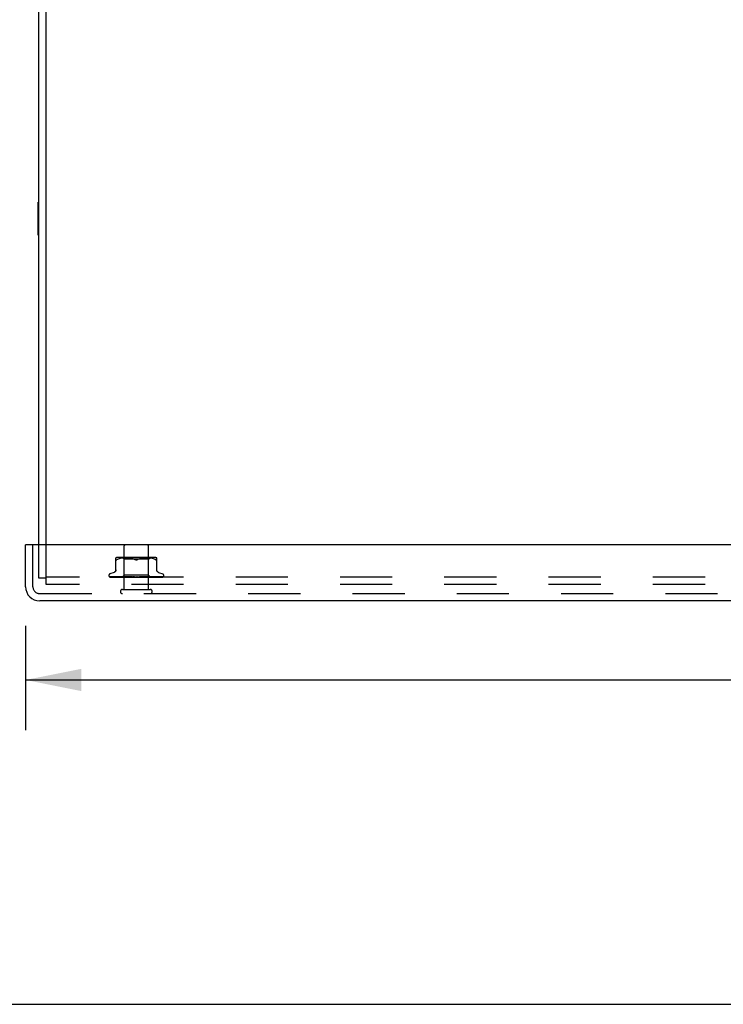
# Model space of a CAD drawing. Header units: inches. Extents: x 0 to 97.1, y 0 to 62.9.
# Tile 28 of 56: x 69.5 to 76.7, y 0 to 10.1. Entities that reach past the tile are written whole.
import ezdxf

# ---------------------------------------------------------------- set-up
doc = ezdxf.new("R2010")
doc.units = ezdxf.units.IN
doc.header["$LTSCALE"] = 5.342857
doc.header["$MEASUREMENT"] = 0
doc.linetypes.add('HIDDEN', pattern=[0.2, 0.1, -0.1])
doc.layers.get('0').update_dxf_attribs({"linetype": 'CONTINUOUS'})
for name, color, linetype in [('DEFAULT_2', 8, 'HIDDEN'), ('DIMENSIONS', 7, 'CONTINUOUS'), ('FRONT_COVER', 7, 'CONTINUOUS')]:
    doc.layers.add(name, color=color, linetype=linetype)
doc.styles.get("Standard").update_dxf_attribs({"font": 'arial.ttf'})
doc.dimstyles.new('DIMSTYLE_1', dxfattribs={"dimtxt": 0.428571, "dimasz": 0.571429, "dimexe": 0.09, "dimexo": 0.07, "dimgap": 0.0375, "dimtad": 0, "dimtih": 1, "dimtoh": 1, "dimzin": 4, "dimdsep": 46, "dimtxsty": 'Standard', "dimblk": '_FILLED', "dimblk1": '_FILLED', "dimblk2": '_FILLED', "dimcen": 0.09, "dimadec": 3, "dimazin": 1, "dimtfac": 1, "dimtdec": 3, "dimtofl": 0, "dimtmove": 0, "dimatfit": 3, "dimldrblk": '_FILLED', "dimfxl": 0, "dimtolj": 1, "dimtzin": 4, "dimarcsym": 0})

# ---------------------------------------------------------------- blocks, each defined once
blk = doc.blocks.new('_FILLED')
at = {"color": 0, "linetype": 'ByBlock'}
blk.add_solid([(0, 0), (-1, 0.2), (-1, -0.2)], dxfattribs=at)
blk = doc.blocks.new('*D9')
at = {"layer": 'DIMENSIONS', "color": 2, "linetype": 'Continuous'}
for p, q in [((69.555, 3.881), (69.555, 2.812)), ((93.825, 3.881), (93.825, 2.812)), ((69.555, 3.326), (78.635, 3.326)), ((93.825, 3.326), (84.745, 3.326))]:
    blk.add_line(p, q, dxfattribs=at)
at = {"layer": 'DIMENSIONS', "color": 2, "linetype": 'Continuous', "xscale": 0.5714285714, "yscale": 0.5714285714, "zscale": 0.5714285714, "rotation": 180}
blk.add_blockref('_FILLED', (69.555, 3.326), dxfattribs=at)
at = {"layer": 'DIMENSIONS', "color": 2, "linetype": 'Continuous', "xscale": 0.5714285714, "yscale": 0.5714285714, "zscale": 0.5714285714}
blk.add_blockref('_FILLED', (93.825, 3.326), dxfattribs=at)
at = {"layer": 'DIMENSIONS', "color": 2, "linetype": 'Continuous', "insert": (81.69, 3.541), "char_height": 0.42857, "width": 5.68136, "attachment_point": 2, "line_spacing_factor": 0.9}
blk.add_mtext('24.27 FRONT DOOR', dxfattribs=at)

msp = doc.modelspace()

# ---------------------------------------------------------------- linework, layer by layer
at = {"color": 3, "linetype": 'Continuous'}
for p, q in [((69.690219, 4.711318), (69.690219, 14.243318)), ((69.765219, 4.711318), (69.765219, 14.306318))]:
    msp.add_line(p, q, dxfattribs=at)
at = {"color": 7, "linetype": 'Continuous'}
for p, q in [((69.685219, 7.887818), (69.685219, 8.224818)), ((69.685219, 8.224818), (69.690219, 8.224818)), ((69.685219, 7.887818), (69.690219, 7.887818)), ((0, 0), (97.142857, 0))]:
    msp.add_line(p, q, dxfattribs=at)
at = {"layer": 'DEFAULT_2', "color": 8, "linetype": 'HIDDEN'}
for p, q in [((69.690219, 4.369318), (69.690219, 4.711318)), ((69.765219, 4.306318), (69.765219, 4.711318)), ((69.765219, 4.369318), (69.690219, 4.369318)), ((93.615219, 4.381318), (69.765219, 4.381318)), ((93.615219, 4.306318), (69.765219, 4.306318))]:
    msp.add_line(p, q, dxfattribs=at)
at = {"layer": 'FRONT_COVER', "color": 3, "linetype": 'Continuous'}
for p, q in [((69.555219, 4.281318), (69.555219, 4.711318)), ((93.810219, 4.711318), (69.570219, 4.711318)), ((93.680219, 4.136318), (69.700219, 4.136318))]:
    msp.add_line(p, q, dxfattribs=at)
at = {"layer": 'FRONT_COVER', "color": 7, "linetype": 'Continuous'}
msp.add_line((69.570219, 4.711318), (69.555219, 4.711318), dxfattribs=at)
at = {"layer": 'FRONT_COVER', "color": 8, "linetype": 'HIDDEN'}
for p, q in [((69.630219, 4.281318), (69.630219, 4.711318)), ((70.566219, 4.254318), (70.566219, 4.701318)), ((70.814219, 4.254318), (70.814219, 4.701318)), ((70.481886, 4.448603), (70.481886, 4.577826)), ((70.482072, 4.561144), (70.481886, 4.562407)), ((70.504931, 4.566012), (70.496469, 4.562407)), ((70.513791, 4.569078), (70.504902, 4.566002)), ((70.869812, 4.583341), (70.510627, 4.583341)), ((70.523149, 4.571587), (70.513743, 4.569063)), ((70.532704, 4.573589), (70.523096, 4.571574)), ((70.542241, 4.5751), (70.532653, 4.573579)), ((70.55161, 4.576204), (70.542191, 4.575093)), ((70.564969, 4.563342), (70.544969, 4.583341)), ((70.560537, 4.576969), (70.551554, 4.576199)), ((70.569187, 4.577452), (70.560455, 4.576963)), ((70.564969, 4.400319), (70.564969, 4.563342)), ((70.690219, 4.563341), (70.564969, 4.563342)), ((70.577569, 4.577738), (70.569072, 4.577447)), ((70.58588, 4.577821), (70.577424, 4.577734)), ((70.594306, 4.577741), (70.58571, 4.577821)), ((70.602893, 4.577453), (70.594117, 4.577745)), ((70.61178, 4.57695), (70.602694, 4.577462)), ((70.620877, 4.576166), (70.611584, 4.576963)), ((70.630191, 4.575058), (70.620697, 4.576184)), ((70.639582, 4.573556), (70.630037, 4.575079)), ((70.648962, 4.571592), (70.639461, 4.573578)), ((70.658186, 4.569117), (70.648879, 4.571612)), ((70.667034, 4.566054), (70.675636, 4.562407)), ((70.815469, 4.563342), (70.690219, 4.563341)), ((70.713404, 4.566054), (70.704803, 4.562407)), ((70.722301, 4.569131), (70.713383, 4.566045)), ((70.73156, 4.571612), (70.722253, 4.569117)), ((70.740977, 4.573578), (70.731476, 4.571592)), ((70.750402, 4.575079), (70.740857, 4.573556)), ((70.759742, 4.576184), (70.750248, 4.575058)), ((70.768854, 4.576963), (70.759561, 4.576166)), ((70.777744, 4.577462), (70.768659, 4.57695)), ((70.786322, 4.577745), (70.777545, 4.577453)), ((70.794729, 4.577821), (70.786132, 4.577741)), ((70.803014, 4.577734), (70.794558, 4.577821)), ((70.811366, 4.577447), (70.80287, 4.577738)), ((70.819984, 4.576963), (70.811251, 4.577452)), ((70.815469, 4.563342), (70.835469, 4.583341)), ((70.815469, 4.400319), (70.815469, 4.563342)), ((70.828884, 4.576199), (70.819901, 4.576969)), ((70.838248, 4.575093), (70.828828, 4.576204)), ((70.847785, 4.573579), (70.838198, 4.5751)), ((70.857342, 4.571574), (70.847734, 4.573589)), ((70.866695, 4.569063), (70.85729, 4.571587)), ((70.875537, 4.566002), (70.866647, 4.569078)), ((70.875507, 4.566012), (70.883969, 4.562407)), ((70.883969, 4.562407), (70.886728, 4.561144)), ((70.889167, 4.560172), (70.886728, 4.561144)), ((70.898553, 4.577826), (70.898553, 4.448603)), ((70.408969, 4.397814), (70.408969, 4.396984)), ((70.416318, 4.384746), (70.416982, 4.384261)), ((70.487268, 4.38296), (70.418588, 4.383961)), ((70.462227, 4.428869), (70.419935, 4.413476)), ((70.420006, 4.381318), (70.694559, 4.381318)), ((70.472519, 4.383286), (70.427813, 4.383961)), ((70.428662, 4.383948), (70.429867, 4.383278)), ((70.446536, 4.38396), (70.446072, 4.384)), ((70.562848, 4.382104), (70.44653, 4.383961)), ((70.509844, 4.38296), (70.449418, 4.383961)), ((70.529335, 4.382359), (70.465129, 4.383286)), ((70.55265, 4.382104), (70.472519, 4.383286)), ((70.474043, 4.38396), (70.473974, 4.383965)), ((70.473984, 4.383965), (70.480055, 4.383193)), ((70.474069, 4.38396), (70.474043, 4.38396)), ((70.577659, 4.382104), (70.474064, 4.38396)), ((70.477958, 4.38396), (70.477904, 4.383962)), ((70.547431, 4.382104), (70.487553, 4.38296)), ((70.596139, 4.382103), (70.509424, 4.38396)), ((70.509429, 4.383959), (70.509559, 4.38395)), ((70.558016, 4.382959), (70.51419, 4.38396)), ((70.520838, 4.382749), (70.528917, 4.38193)), ((70.528917, 4.38193), (70.53521, 4.381318)), ((70.545968, 4.381318), (70.564969, 4.400319)), ((70.547431, 4.382105), (70.547356, 4.382081)), ((70.54738, 4.382105), (70.547407, 4.382081)), ((70.618378, 4.382102), (70.551341, 4.383959)), ((70.551342, 4.383958), (70.551596, 4.383943)), ((70.551602, 4.383942), (70.56413, 4.382744)), ((70.55265, 4.382105), (70.552468, 4.382081)), ((70.552497, 4.382105), (70.55262, 4.382081)), ((70.589791, 4.382958), (70.55681, 4.383958)), ((70.596552, 4.382103), (70.558016, 4.382959)), ((70.562848, 4.382104), (70.562559, 4.382081)), ((70.562599, 4.382104), (70.562805, 4.382081)), ((70.56413, 4.382744), (70.572949, 4.381926)), ((70.815469, 4.400319), (70.564969, 4.400319)), ((70.571402, 4.381318), (70.577264, 4.382081)), ((70.572949, 4.381926), (70.579679, 4.381318)), ((70.577659, 4.382104), (70.577264, 4.382081)), ((70.577323, 4.382104), (70.577596, 4.382081)), ((70.582715, 4.381318), (70.577596, 4.382081)), ((70.589029, 4.381318), (70.596052, 4.382081)), ((70.618856, 4.382102), (70.589791, 4.382958)), ((70.596553, 4.382104), (70.596052, 4.382081)), ((70.596139, 4.382103), (70.596458, 4.382081)), ((70.602861, 4.381318), (70.596458, 4.382081)), ((70.598326, 4.383956), (70.598591, 4.383939)), ((70.643265, 4.3821), (70.598331, 4.383956)), ((70.598619, 4.383937), (70.605364, 4.383329)), ((70.618367, 4.38328), (70.604323, 4.383954)), ((70.605364, 4.383329), (70.628131, 4.381318)), ((70.610314, 4.381318), (70.618243, 4.382081)), ((70.618484, 4.382098), (70.618243, 4.382081)), ((70.631876, 4.382645), (70.618367, 4.38328)), ((70.618378, 4.382103), (70.618708, 4.382081)), ((70.618856, 4.382102), (70.618484, 4.382098)), ((70.626164, 4.381318), (70.618708, 4.382081)), ((70.643803, 4.382099), (70.631876, 4.382645)), ((70.634487, 4.381318), (70.643035, 4.382081)), ((70.643803, 4.382099), (70.643035, 4.382081)), ((70.643265, 4.3821), (70.643543, 4.382081)), ((70.651782, 4.381318), (70.643543, 4.382081)), ((70.678789, 4.381318), (70.648852, 4.383937)), ((70.66072, 4.383243), (70.655322, 4.383911)), ((70.660674, 4.381318), (70.669533, 4.382081)), ((70.666008, 4.382611), (70.66072, 4.383243)), ((70.670749, 4.382066), (70.666008, 4.382611)), ((70.687929, 4.381318), (70.696778, 4.382081)), ((70.693747, 4.381318), (70.694124, 4.381512)), ((70.695765, 4.382294), (70.695835, 4.382353)), ((70.695913, 4.382418), (70.695999, 4.382489)), ((70.70621, 4.381318), (70.697315, 4.382081)), ((70.700415, 4.381318), (70.960257, 4.381318)), ((70.715266, 4.381318), (70.723786, 4.382081)), ((70.731771, 4.382638), (70.723404, 4.382092)), ((70.723983, 4.382096), (70.723787, 4.382081)), ((70.757204, 4.383951), (70.723983, 4.382095)), ((70.733052, 4.381318), (70.724309, 4.382081)), ((70.757006, 4.383937), (70.727145, 4.381318)), ((70.741218, 4.383272), (70.731771, 4.382638)), ((70.751002, 4.383946), (70.741218, 4.383272)), ((70.741699, 4.381318), (70.749582, 4.382081)), ((70.773302, 4.382957), (70.74939, 4.382101)), ((70.74939, 4.382102), (70.750071, 4.382081)), ((70.749897, 4.382102), (70.749582, 4.382081)), ((70.806138, 4.383958), (70.749897, 4.382101)), ((70.758346, 4.381318), (70.750071, 4.382081)), ((70.757014, 4.383937), (70.757214, 4.383952)), ((70.766271, 4.381318), (70.773231, 4.382081)), ((70.807068, 4.382959), (70.773114, 4.382103)), ((70.773114, 4.382103), (70.773669, 4.382081)), ((70.773561, 4.382103), (70.773231, 4.382081)), ((70.800386, 4.383957), (70.773302, 4.382957)), ((70.850787, 4.38396), (70.773561, 4.382103)), ((70.781179, 4.381318), (70.773669, 4.382081)), ((70.776928, 4.381318), (70.792868, 4.382743)), ((70.788094, 4.381318), (70.793881, 4.382081)), ((70.792868, 4.382743), (70.805859, 4.38394)), ((70.836572, 4.38296), (70.793804, 4.382104)), ((70.793804, 4.382104), (70.794252, 4.382081)), ((70.79418, 4.382104), (70.793881, 4.382081)), ((70.889599, 4.38396), (70.79418, 4.382104)), ((70.800723, 4.381318), (70.794252, 4.382081)), ((70.805864, 4.38394), (70.806146, 4.383958)), ((70.806379, 4.381318), (70.810783, 4.382081)), ((70.845647, 4.383959), (70.807068, 4.382959)), ((70.84287, 4.382651), (70.810732, 4.382104)), ((70.810732, 4.382104), (70.811074, 4.382081)), ((70.811026, 4.382104), (70.810783, 4.382081)), ((70.921188, 4.383961), (70.811026, 4.382104)), ((70.816274, 4.381318), (70.811074, 4.382081)), ((70.83371, 4.382078), (70.815469, 4.400319)), ((70.858932, 4.382651), (70.823293, 4.382104)), ((70.823293, 4.382105), (70.823528, 4.382081)), ((70.823495, 4.382105), (70.823329, 4.382081)), ((70.879902, 4.38296), (70.823495, 4.382104)), ((70.823595, 4.381318), (70.834338, 4.38233)), ((70.831036, 4.382105), (70.831165, 4.382081)), ((70.848736, 4.382359), (70.831037, 4.382104)), ((70.831139, 4.382105), (70.831063, 4.382081)), ((70.957261, 4.383961), (70.831139, 4.382104)), ((70.834432, 4.381318), (70.833683, 4.382105)), ((70.893951, 4.38296), (70.833684, 4.382104)), ((70.833689, 4.382099), (70.833707, 4.382081)), ((70.834338, 4.38233), (70.842974, 4.383177)), ((70.885248, 4.38396), (70.836572, 4.38296)), ((70.917781, 4.38396), (70.84287, 4.382651)), ((70.842974, 4.383177), (70.850572, 4.383945)), ((70.86928, 4.382651), (70.848972, 4.382359)), ((70.850579, 4.383946), (70.850782, 4.383959)), ((70.942077, 4.383961), (70.858932, 4.382651)), ((70.865464, 4.381318), (70.871463, 4.381933)), ((70.944418, 4.383961), (70.879902, 4.38296)), ((70.889562, 4.383956), (70.889595, 4.38396)), ((70.962786, 4.383961), (70.893951, 4.38296)), ((70.958453, 4.383961), (70.912815, 4.383286)), ((70.918211, 4.428869), (70.960503, 4.413476)), ((70.92144, 4.383979), (70.921183, 4.38396)), ((70.971469, 4.397814), (70.971469, 4.396984)), ((70.548219, 4.254318), (70.832219, 4.254318)), ((69.700219, 4.211318), (93.680219, 4.211318))]:
    msp.add_line(p, q, dxfattribs=at)
for points in [[(70.482072, 4.561144), (70.4826, 4.560172), (70.483413, 4.559496), (70.484483, 4.5591), (70.485793, 4.558966), (70.487348, 4.5591), (70.489166, 4.559496)], [(70.496469, 4.562407), (70.493711, 4.561144), (70.491271, 4.560172), (70.489166, 4.559496)], [(70.675636, 4.562407), (70.667055, 4.566045), (70.658138, 4.569131)], [(70.675636, 4.562407), (70.676892, 4.561827), (70.678217, 4.561285), (70.679613, 4.560774), (70.681067, 4.56031), (70.682565, 4.559906), (70.684096, 4.559568), (70.685651, 4.559303), (70.687204, 4.559114), (70.688726, 4.559003), (70.690219, 4.558969)], [(70.690219, 4.558969), (70.687833, 4.559056), (70.685394, 4.55934), (70.682917, 4.559825), (70.680442, 4.560501), (70.678009, 4.56136), (70.675636, 4.562407)], [(70.690219, 4.558969), (70.692128, 4.559027), (70.694049, 4.559203), (70.695985, 4.559502), (70.697896, 4.559911), (70.699752, 4.560425), (70.701533, 4.561024), (70.703215, 4.561682), (70.704803, 4.562407)], [(70.704803, 4.562407), (70.702427, 4.561359), (70.699992, 4.560499), (70.697516, 4.559823), (70.69504, 4.55934), (70.692603, 4.559056), (70.690219, 4.558969)], [(70.889167, 4.560172), (70.891272, 4.559496), (70.893091, 4.5591), (70.894645, 4.558966), (70.895955, 4.5591)], [(70.898553, 4.562407), (70.898366, 4.561144), (70.897839, 4.560172), (70.897025, 4.559496), (70.895955, 4.5591)], [(70.481886, 4.456447), (70.481653, 4.452776), (70.480949, 4.449112), (70.479775, 4.445558), (70.478151, 4.44217), (70.476104, 4.439016), (70.473671, 4.43616), (70.470909, 4.433647), (70.467872, 4.431526), (70.464612, 4.429816), (70.462695, 4.429039)], [(70.917744, 4.429039), (70.915826, 4.429816), (70.912566, 4.431526), (70.90953, 4.433647), (70.906767, 4.43616), (70.904334, 4.439016), (70.902288, 4.44217), (70.900663, 4.445558), (70.89949, 4.449112), (70.898786, 4.452776), (70.898553, 4.456447)], [(70.418592, 4.38396), (70.417961, 4.384001), (70.417355, 4.384103), (70.416794, 4.384256), (70.416291, 4.384445), (70.415859, 4.384652)], [(70.415867, 4.384648), (70.416743, 4.384204), (70.418042, 4.383625), (70.419417, 4.383092), (70.42087, 4.382598), (70.422407, 4.382134), (70.42404, 4.381698), (70.425663, 4.381318)], [(70.416283, 4.384772), (70.416266, 4.384783), (70.416318, 4.384746)], [(70.419189, 4.38396), (70.418759, 4.383981), (70.418163, 4.384062), (70.417613, 4.384191), (70.417135, 4.384351), (70.416752, 4.384515), (70.416473, 4.384658), (70.416315, 4.384752), (70.416283, 4.384772)], [(70.416982, 4.384261), (70.417328, 4.384014), (70.417723, 4.383741), (70.418159, 4.383453), (70.418636, 4.383153), (70.419148, 4.382847), (70.419696, 4.382542), (70.420278, 4.382239), (70.420892, 4.381946), (70.421538, 4.381665), (70.422213, 4.381401), (70.422446, 4.381318)], [(70.418029, 4.382152), (70.418165, 4.382084), (70.419037, 4.381687), (70.420006, 4.381318)], [(70.427819, 4.38396), (70.427382, 4.383985), (70.4269, 4.384056), (70.426692, 4.384104)], [(70.426696, 4.384104), (70.428083, 4.383764), (70.430099, 4.383297), (70.432187, 4.382847), (70.434342, 4.382414), (70.436564, 4.381997), (70.438851, 4.381598), (70.440579, 4.381318)], [(70.428262, 4.384172), (70.428206, 4.384192), (70.428159, 4.384211), (70.428226, 4.384179), (70.428399, 4.38409), (70.428662, 4.383948)], [(70.429589, 4.38396), (70.429146, 4.383986), (70.428699, 4.384054), (70.428384, 4.384132), (70.428262, 4.384172)], [(70.473654, 4.383286), (70.451124, 4.38363), (70.429589, 4.383961)], [(70.429867, 4.383278), (70.430364, 4.383009), (70.430895, 4.38273), (70.431458, 4.382448), (70.43205, 4.382166), (70.43267, 4.381891), (70.433317, 4.381626), (70.433987, 4.381376), (70.434154, 4.381318)], [(70.44608, 4.384), (70.448054, 4.383672), (70.450872, 4.383221), (70.453725, 4.382784), (70.456608, 4.382363), (70.459521, 4.381955), (70.462455, 4.381564), (70.464397, 4.381318)], [(70.448915, 4.384012), (70.44891, 4.384013), (70.448979, 4.383991), (70.449172, 4.383918), (70.449484, 4.383785), (70.449895, 4.383597), (70.45039, 4.38336), (70.451587, 4.382779)], [(70.449417, 4.38396), (70.449164, 4.383974), (70.448967, 4.384001), (70.448915, 4.384012)], [(70.451587, 4.382779), (70.452269, 4.382455), (70.452996, 4.382126), (70.453763, 4.3818), (70.454566, 4.381488), (70.455043, 4.381318)], [(70.477904, 4.383962), (70.47791, 4.383961), (70.478036, 4.383937), (70.478313, 4.38386), (70.478728, 4.383717), (70.479255, 4.383508), (70.479854, 4.383249), (70.480516, 4.38295), (70.481227, 4.382624), (70.481989, 4.382278), (70.482815, 4.381919), (70.483695, 4.381563), (70.484358, 4.381318)], [(70.547716, 4.382651), (70.495382, 4.383629), (70.477961, 4.38396)], [(70.480055, 4.383193), (70.483601, 4.38276), (70.487135, 4.382342), (70.490657, 4.381938), (70.496318, 4.381318)], [(70.509567, 4.38395), (70.512549, 4.383626), (70.520838, 4.382749)], [(70.514188, 4.383959), (70.51438, 4.383944), (70.514694, 4.383891), (70.515123, 4.383784), (70.515646, 4.383615), (70.516244, 4.38339), (70.516889, 4.383121), (70.517574, 4.382818), (70.519024, 4.382157)], [(70.519024, 4.382157), (70.519788, 4.38182), (70.520578, 4.381493), (70.521033, 4.381318)], [(70.546041, 4.381318), (70.54632, 4.38151), (70.546632, 4.381701), (70.546978, 4.381891), (70.547356, 4.382081)], [(70.546342, 4.381318), (70.546656, 4.381591), (70.546917, 4.381807), (70.547125, 4.381966), (70.547278, 4.382066), (70.547371, 4.382104), (70.54738, 4.382105)], [(70.546977, 4.381318), (70.547184, 4.381591), (70.547333, 4.381807), (70.547426, 4.381966), (70.547461, 4.382066), (70.547438, 4.382104), (70.547431, 4.382105)], [(70.54778, 4.381318), (70.547636, 4.38151), (70.547526, 4.381701), (70.54745, 4.381891), (70.547407, 4.382081)], [(70.549512, 4.381318), (70.550205, 4.38151), (70.550928, 4.381701), (70.551683, 4.381891), (70.552468, 4.382081)], [(70.550908, 4.381318), (70.551318, 4.381591), (70.55168, 4.381807), (70.551996, 4.381966), (70.552261, 4.382066), (70.552468, 4.382104), (70.552497, 4.382105)], [(70.554668, 4.381318), (70.554106, 4.38151), (70.553577, 4.381701), (70.553082, 4.381891), (70.55262, 4.382081)], [(70.552789, 4.381318), (70.552881, 4.381591), (70.552914, 4.381807), (70.552888, 4.381966), (70.552804, 4.382066), (70.55265, 4.382105)], [(70.556801, 4.383958), (70.556929, 4.383952), (70.557377, 4.383901), (70.557927, 4.383788), (70.558557, 4.383604), (70.559239, 4.383357), (70.559958, 4.383058), (70.560688, 4.382726), (70.561426, 4.382374), (70.562169, 4.382017), (70.562919, 4.381668), (70.563728, 4.381318)], [(70.558069, 4.381318), (70.55915, 4.38151), (70.560258, 4.381701), (70.561395, 4.381891), (70.562559, 4.382081)], [(70.560509, 4.381318), (70.560999, 4.381591), (70.56145, 4.381807), (70.561863, 4.381966), (70.562231, 4.382066), (70.562544, 4.382104), (70.562599, 4.382104)], [(70.566455, 4.381318), (70.565495, 4.38151), (70.564567, 4.381701), (70.56367, 4.381891), (70.562805, 4.382081)], [(70.563567, 4.381318), (70.563542, 4.381591), (70.563457, 4.381807), (70.563313, 4.381966), (70.563113, 4.382066), (70.562848, 4.382104)], [(70.574797, 4.381318), (70.575351, 4.381591), (70.575874, 4.381807), (70.576369, 4.381966), (70.576826, 4.382066), (70.577234, 4.382104), (70.577323, 4.382104)], [(70.578924, 4.381318), (70.578781, 4.381591), (70.578582, 4.381807), (70.578325, 4.381966), (70.578016, 4.382066), (70.577659, 4.382104)], [(70.593258, 4.381318), (70.593859, 4.381592), (70.594435, 4.381808), (70.594987, 4.381966), (70.595511, 4.382065), (70.596, 4.382103), (70.596139, 4.382103)], [(70.598302, 4.381318), (70.598048, 4.381591), (70.597742, 4.381807), (70.597381, 4.381966), (70.596974, 4.382066), (70.596553, 4.382104)], [(70.604305, 4.383954), (70.604904, 4.383895), (70.605577, 4.38376), (70.606281, 4.38355), (70.606969, 4.383289), (70.60764, 4.382991), (70.608278, 4.382674), (70.608891, 4.38235), (70.609489, 4.382027), (70.610082, 4.38171), (70.610688, 4.381403), (70.610865, 4.381318)], [(70.615223, 4.381318), (70.615841, 4.381591), (70.61645, 4.381807), (70.617053, 4.381966), (70.617636, 4.382066), (70.618186, 4.382104), (70.618378, 4.382103)], [(70.621003, 4.381318), (70.620675, 4.381572), (70.620308, 4.381778), (70.619899, 4.381935), (70.619456, 4.382043), (70.618985, 4.382097), (70.618856, 4.382102)], [(70.639898, 4.381318), (70.640516, 4.381591), (70.641135, 4.381807), (70.64176, 4.381966), (70.642376, 4.382066), (70.642968, 4.382104), (70.643265, 4.3821)], [(70.646206, 4.381318), (70.645759, 4.381591), (70.645275, 4.381807), (70.644749, 4.381966), (70.644194, 4.382066), (70.643803, 4.382099)], [(70.655236, 4.383921), (70.655661, 4.383859), (70.656325, 4.383705), (70.656964, 4.383491), (70.657543, 4.383244), (70.658067, 4.382976), (70.658533, 4.382706), (70.658954, 4.382438), (70.659347, 4.382173), (70.659722, 4.381916), (70.660091, 4.381668), (70.660476, 4.38142), (70.660646, 4.381318)], [(70.666392, 4.381318), (70.666987, 4.381591), (70.667594, 4.381807), (70.668218, 4.381966), (70.668845, 4.382066), (70.669458, 4.382104), (70.670065, 4.382081)], [(70.670749, 4.382066), (70.670146, 4.382104), (70.669533, 4.382081)], [(70.672999, 4.381318), (70.672479, 4.381591), (70.67193, 4.381807), (70.671349, 4.381966), (70.670749, 4.382066)], [(70.696499, 4.382857), (70.696204, 4.382663), (70.695814, 4.38242), (70.695408, 4.382181), (70.694982, 4.381945), (70.694535, 4.381713), (70.694124, 4.381512)], [(70.694124, 4.381512), (70.694298, 4.381591), (70.694871, 4.381807), (70.695472, 4.381966), (70.696086, 4.382066), (70.696698, 4.382104), (70.697315, 4.382081)], [(70.694559, 4.381318), (70.694808, 4.381486), (70.695008, 4.381636), (70.695174, 4.381769), (70.695292, 4.38187), (70.695379, 4.381947), (70.695434, 4.381997)], [(70.695434, 4.381997), (70.695558, 4.38211), (70.695603, 4.38215), (70.695651, 4.382194)], [(70.69552, 4.38208), (70.695558, 4.38211), (70.695641, 4.382183), (70.695774, 4.3823), (70.695958, 4.382454), (70.696198, 4.382642), (70.696499, 4.382857)], [(70.696095, 4.382565), (70.696201, 4.382646), (70.696319, 4.382733), (70.696451, 4.382825), (70.69651, 4.382865)], [(70.69651, 4.382864), (70.696843, 4.383074), (70.697251, 4.383296), (70.697718, 4.383506), (70.698239, 4.38369), (70.69881, 4.383835), (70.699406, 4.383927), (70.699998, 4.383961), (70.700584, 4.383937)], [(70.700415, 4.381318), (70.699839, 4.381591), (70.699247, 4.381807), (70.698632, 4.381966), (70.698008, 4.382066), (70.697393, 4.382104), (70.696778, 4.382081)], [(70.720975, 4.381318), (70.721461, 4.381591), (70.72198, 4.381807), (70.722536, 4.381966), (70.723115, 4.382066), (70.723404, 4.382093)], [(70.723404, 4.382093), (70.723705, 4.382104), (70.724309, 4.382081)], [(70.727462, 4.381318), (70.726853, 4.381591), (70.726237, 4.381807), (70.72561, 4.381966), (70.724986, 4.382066), (70.72438, 4.382104), (70.723983, 4.382096)], [(70.744891, 4.381318), (70.74515, 4.381457), (70.745658, 4.381745), (70.746652, 4.382334)], [(70.746652, 4.382334), (70.747168, 4.382632), (70.747715, 4.382926), (70.748304, 4.383211), (70.748929, 4.383469), (70.749593, 4.38369), (70.750259, 4.383849), (70.750895, 4.383937), (70.751042, 4.383948)], [(70.747091, 4.381318), (70.747495, 4.381591), (70.74794, 4.381807), (70.748432, 4.381966), (70.748956, 4.382066), (70.74939, 4.382102)], [(70.753163, 4.381318), (70.752542, 4.381591), (70.751926, 4.381807), (70.751309, 4.381966), (70.750706, 4.382066), (70.750132, 4.382104), (70.749897, 4.382102)], [(70.771152, 4.381318), (70.771459, 4.381591), (70.771815, 4.381807), (70.772223, 4.381966), (70.772673, 4.382066), (70.773114, 4.382103)], [(70.776589, 4.381318), (70.775979, 4.381591), (70.775384, 4.381807), (70.7748, 4.381966), (70.774241, 4.382066), (70.77372, 4.382104), (70.773561, 4.382103)], [(70.792288, 4.381318), (70.792487, 4.381591), (70.792741, 4.381807), (70.793051, 4.381966), (70.793411, 4.382066), (70.793804, 4.382104)], [(70.793591, 4.381318), (70.794233, 4.381612), (70.794902, 4.381939)], [(70.796894, 4.381318), (70.796316, 4.381591), (70.795764, 4.381807), (70.795234, 4.381966), (70.794739, 4.382066), (70.794289, 4.382104), (70.79418, 4.382104)], [(70.794902, 4.381939), (70.796253, 4.382618), (70.796952, 4.382953), (70.797668, 4.383266), (70.798384, 4.383537), (70.79909, 4.383752), (70.799737, 4.38389), (70.800288, 4.383951), (70.800397, 4.383957)], [(70.809734, 4.381318), (70.809819, 4.381591), (70.809961, 4.381807), (70.810163, 4.381966), (70.810418, 4.382066), (70.810732, 4.382104)], [(70.813343, 4.381318), (70.812818, 4.381591), (70.81233, 4.381807), (70.811873, 4.381966), (70.811459, 4.382066), (70.811097, 4.382104), (70.811026, 4.382104)], [(70.820467, 4.381318), (70.821231, 4.38151), (70.821963, 4.381701), (70.822662, 4.381891), (70.823329, 4.382081)], [(70.822861, 4.381318), (70.822828, 4.381591), (70.822853, 4.381807), (70.822939, 4.381966), (70.823082, 4.382066), (70.823293, 4.382105)], [(70.825342, 4.381318), (70.82489, 4.381591), (70.824482, 4.381807), (70.824115, 4.381966), (70.823797, 4.382066), (70.823536, 4.382104), (70.823495, 4.382105)], [(70.827269, 4.381318), (70.826378, 4.38151), (70.825458, 4.381701), (70.824508, 4.381891), (70.823528, 4.382081)], [(70.829846, 4.381318), (70.830201, 4.38151), (70.830522, 4.381701), (70.830809, 4.381891), (70.831063, 4.382081)], [(70.831194, 4.381318), (70.831044, 4.381591), (70.830952, 4.381807), (70.830919, 4.381966), (70.830943, 4.382066), (70.831036, 4.382105)], [(70.832457, 4.381318), (70.832094, 4.381591), (70.831781, 4.381807), (70.831517, 4.381966), (70.831307, 4.382066), (70.831157, 4.382104), (70.831139, 4.382105)], [(70.83331, 4.381318), (70.832822, 4.38151), (70.832302, 4.381701), (70.831749, 4.381891), (70.831165, 4.382081)], [(70.83418, 4.381318), (70.834112, 4.38151), (70.83401, 4.381701), (70.833875, 4.381891), (70.833707, 4.382081)], [(70.838717, 4.381318), (70.838871, 4.381378), (70.839717, 4.381733), (70.840538, 4.382103)], [(70.840538, 4.382103), (70.842128, 4.382839), (70.842888, 4.383172), (70.843616, 4.383463), (70.84428, 4.383692), (70.84486, 4.383849), (70.845326, 4.383932), (70.845648, 4.383959)], [(70.871463, 4.381933), (70.875246, 4.382336), (70.879064, 4.382754), (70.882913, 4.383186), (70.889553, 4.383956)], [(70.878585, 4.381318), (70.879117, 4.381517), (70.879949, 4.381855), (70.880745, 4.382201), (70.88222, 4.382869)], [(70.88222, 4.382869), (70.8829, 4.383172), (70.883528, 4.383437), (70.884096, 4.383656), (70.884573, 4.383815), (70.884933, 4.38391), (70.885161, 4.383951), (70.885248, 4.383959), (70.88525, 4.383959)], [(70.90103, 4.381318), (70.903085, 4.381556), (70.906314, 4.381945), (70.909544, 4.38235), (70.912766, 4.38277), (70.915978, 4.383204), (70.92143, 4.383978)], [(70.911731, 4.381318), (70.911966, 4.3814), (70.912869, 4.381745), (70.913723, 4.382103), (70.914511, 4.382456), (70.915896, 4.383102)], [(70.915896, 4.383102), (70.916488, 4.383376), (70.91702, 4.383613), (70.917455, 4.383793), (70.917642, 4.383863)], [(70.917642, 4.383863), (70.917771, 4.383908), (70.917956, 4.383964), (70.918011, 4.383977), (70.917926, 4.383967), (70.917782, 4.38396)], [(70.929022, 4.381318), (70.930852, 4.381577), (70.93347, 4.381971), (70.936044, 4.382382), (70.938569, 4.382807), (70.941045, 4.383249), (70.943465, 4.383704), (70.945147, 4.384036)], [(70.936948, 4.381318), (70.937578, 4.381544), (70.938308, 4.381834), (70.939009, 4.382136), (70.939676, 4.382444), (70.940306, 4.38275), (70.940896, 4.383048), (70.941922, 4.383575)], [(70.941922, 4.383575), (70.942338, 4.383786), (70.942674, 4.38395), (70.942899, 4.384051), (70.942956, 4.384075)], [(70.942956, 4.384075), (70.942986, 4.384086), (70.942933, 4.38407), (70.942744, 4.384025), (70.942422, 4.383979), (70.942078, 4.38396)], [(70.945147, 4.384035), (70.944876, 4.383991), (70.944413, 4.38396)], [(70.948465, 4.381318), (70.950114, 4.381633), (70.952066, 4.382043), (70.953935, 4.382474), (70.955723, 4.382923), (70.957432, 4.383395), (70.959058, 4.383888), (70.960163, 4.384252)], [(70.95332, 4.381318), (70.953977, 4.381559), (70.954693, 4.381852), (70.955375, 4.382161), (70.95602, 4.382478), (70.956628, 4.382798), (70.957195, 4.383114), (70.957717, 4.38342), (70.958193, 4.383708), (70.95895, 4.384179)], [(70.959294, 4.384389), (70.959323, 4.384406), (70.959328, 4.38441), (70.959209, 4.384353), (70.958967, 4.384257), (70.958608, 4.384145), (70.958155, 4.384044), (70.957634, 4.383978), (70.957259, 4.38396)], [(70.960154, 4.384248), (70.960098, 4.384229), (70.959606, 4.384094), (70.959027, 4.383997), (70.958448, 4.38396)], [(70.95876, 4.381318), (70.960282, 4.381774), (70.961592, 4.382245), (70.962826, 4.382771), (70.964006, 4.383367), (70.965155, 4.384071), (70.966282, 4.384938), (70.967126, 4.385763)], [(70.95895, 4.384179), (70.959197, 4.384331), (70.959294, 4.384389)], [(70.960259, 4.381318), (70.960596, 4.381443), (70.961019, 4.381611), (70.961431, 4.381789), (70.961832, 4.381974), (70.962221, 4.382165), (70.962597, 4.382362), (70.96296, 4.382563), (70.96331, 4.382767), (70.963647, 4.382973), (70.96397, 4.383181), (70.964279, 4.383389), (70.964576, 4.383597), (70.964858, 4.383803), (70.965126, 4.384008), (70.965379, 4.384208), (70.965616, 4.384403), (70.965838, 4.384592), (70.966043, 4.384773), (70.966232, 4.384943), (70.966404, 4.385103), (70.966555, 4.385247), (70.966679, 4.385367)], [(70.966679, 4.385367), (70.966944, 4.385626), (70.966956, 4.385637), (70.966934, 4.385616), (70.96687, 4.385557), (70.966747, 4.385449), (70.966584, 4.385315), (70.966394, 4.385169), (70.966179, 4.385019), (70.965951, 4.384873), (70.965706, 4.384731), (70.965445, 4.384595), (70.965169, 4.384469), (70.964879, 4.384353), (70.964578, 4.384249), (70.964265, 4.384159), (70.963944, 4.384085), (70.963615, 4.384027), (70.963279, 4.383987), (70.962938, 4.383964), (70.962783, 4.38396)]]:
    msp.add_lwpolyline(points, dxfattribs=at)
for centre, radius, start, end in [((70.576219, 4.701318), 0.01, 89.9999973, 180), ((70.804219, 4.701318), 0.01, 0, 90.0000027), ((70.510627, 4.505764), 0.077578, 90, 112.0760652), ((70.869812, 4.505764), 0.077578, 67.9239348, 90), ((70.425636, 4.397814), 0.016667, 110, 180), ((70.425636, 4.396984), 0.016667, 180, 242.8512306), ((70.954803, 4.397814), 0.016667, 0, 70), ((70.954803, 4.396984), 0.016667, 317.7646594, 360), ((69.700219, 4.281318), 0.07, 180, 270), ((70.548219, 4.232818), 0.0215, 89.9999993, 270.0000001), ((70.832219, 4.232818), 0.0215, 269.9999999, 90.0000007)]:
    msp.add_arc(centre, radius, start, end, dxfattribs=at)
at = {"layer": 'FRONT_COVER', "color": 3, "linetype": 'Continuous'}
msp.add_arc((69.700219, 4.281318), 0.145, 180, 270, dxfattribs=at)

# ---------------------------------------------------------------- dimensions: what is measured, and where the dimension line sits
at = {"layer": 'DIMENSIONS', "color": 2, "linetype": 'Continuous'}
dim = msp.add_linear_dim(base=(93.825219, 3.326269), p1=(69.555219, 3.951318), p2=(93.825219, 3.951318), text='<> FRONT DOOR', dimstyle='DIMSTYLE_1', dxfattribs=at)
dim.commit()
dim.dimension.update_dxf_attribs({"geometry": '*D9', "text_midpoint": (81.690219, 3.326269), "dimtype": 160})

doc.saveas('drawing.dxf')
